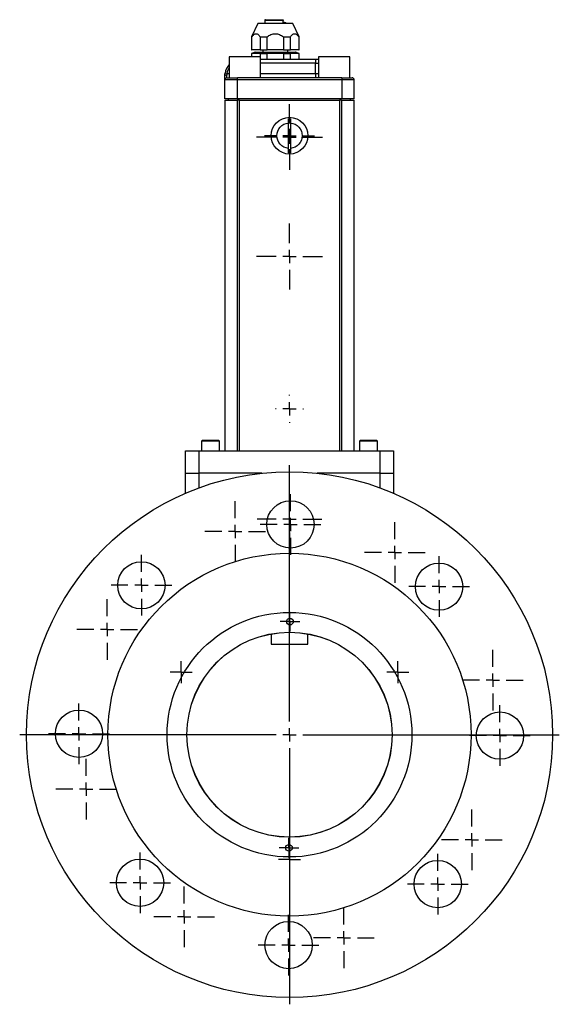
# Model space of a CAD drawing. Header units: inches. Extents: x 2.6 to 57.5, y 0.2 to 40.2.
# Tile 5 of 9: x 31.4 to 39.5, y 13.2 to 27.9. Entities that reach past the tile are written whole.
import ezdxf

# ---------------------------------------------------------------- set-up
doc = ezdxf.new("R2010")
doc.units = ezdxf.units.IN
doc.header["$LTSCALE"] = 4
doc.header["$MEASUREMENT"] = 0
doc.layers.add('SLD-0', color=179, linetype='Continuous')

# ---------------------------------------------------------------- blocks, each defined once
blk = doc.blocks.new('SW_CENTERMARKSYMBOL_4')
at = {"layer": 'SLD-0', "color": 0}
for p, q in [((0, 0.2), (0, 0.495)), ((-0.2, 0), (-0.495, 0)), ((0, 0), (-0.1, 0)), ((0, 0), (0, 0.1)), ((0, 0), (0, -0.1)), ((0, 0), (0.1, 0)), ((0.2, 0), (0.495, 0)), ((0, -0.2), (0, -0.495))]:
    blk.add_line(p, q, dxfattribs=at)
blk = doc.blocks.new('SW_CENTERMARKSYMBOL_5')
at = {"layer": 'SLD-0', "color": 0}
for p, q in [((0, 0.2), (0, 0.486)), ((-0.2, 0), (-0.486, 0)), ((0, 0), (-0.1, 0)), ((0, 0), (0, 0.1)), ((0, 0), (0, -0.1)), ((0, 0), (0.1, 0)), ((0.2, 0), (0.486, 0)), ((0, -0.2), (0, -0.486))]:
    blk.add_line(p, q, dxfattribs=at)
blk = doc.blocks.new('SW_CENTERMARKSYMBOL_6')
at = {"layer": 'SLD-0', "color": 0}
for p, q in [((0, 0.2), (0, 4.037)), ((-0.2, 0), (-4.037, 0)), ((0, 0), (-0.1, 0)), ((0, 0), (0, 0.1)), ((0, 0), (0, -0.1)), ((0, 0), (0.1, 0)), ((0.2, 0), (4.037, 0)), ((0, -0.2), (0, -4.037))]:
    blk.add_line(p, q, dxfattribs=at)
blk = doc.blocks.new('SW_CENTERMARKSYMBOL_7')
at = {"layer": 'SLD-0', "color": 0}
for p, q in [((0, 0.2), (0, 0.454)), ((-0.2, 0), (-0.454, 0)), ((0, 0), (-0.1, 0)), ((0, 0), (0, 0.1)), ((0, 0), (0, -0.1)), ((0, 0), (0.1, 0)), ((0.2, 0), (0.454, 0)), ((0, -0.2), (0, -0.454))]:
    blk.add_line(p, q, dxfattribs=at)
blk = doc.blocks.new('SW_CENTERMARKSYMBOL_8')
at = {"layer": 'SLD-0', "color": 0}
for p, q in [((0, 0.2), (0, 0.454)), ((-0.2, 0), (-0.454, 0)), ((0, 0), (-0.1, 0)), ((0, 0), (0, 0.1)), ((0, 0), (0, -0.1)), ((0, 0), (0.1, 0)), ((0.2, 0), (0.454, 0)), ((0, -0.2), (0, -0.454))]:
    blk.add_line(p, q, dxfattribs=at)
blk = doc.blocks.new('SW_CENTERMARKSYMBOL_9')
at = {"layer": 'SLD-0', "color": 0}
for p, q in [((0, 0.2), (0, 0.454)), ((-0.2, 0), (-0.454, 0)), ((0, 0), (-0.1, 0)), ((0, 0), (0, 0.1)), ((0, 0), (0, -0.1)), ((0, 0), (0.1, 0)), ((0.2, 0), (0.454, 0)), ((0, -0.2), (0, -0.454))]:
    blk.add_line(p, q, dxfattribs=at)
blk = doc.blocks.new('SW_CENTERMARKSYMBOL_10')
at = {"layer": 'SLD-0', "color": 0}
for p, q in [((0, 0.2), (0, 0.454)), ((-0.2, 0), (-0.454, 0)), ((0, 0), (-0.1, 0)), ((0, 0), (0, 0.1)), ((0, 0), (0, -0.1)), ((0, 0), (0.1, 0)), ((0.2, 0), (0.454, 0)), ((0, -0.2), (0, -0.454))]:
    blk.add_line(p, q, dxfattribs=at)
blk = doc.blocks.new('SW_CENTERMARKSYMBOL_11')
at = {"layer": 'SLD-0', "color": 0}
for p, q in [((0, 0.2), (0, 0.454)), ((-0.2, 0), (-0.454, 0)), ((0, 0), (-0.1, 0)), ((0, 0), (0, 0.1)), ((0, 0), (0, -0.1)), ((0, 0), (0.1, 0)), ((0.2, 0), (0.454, 0)), ((0, -0.2), (0, -0.454))]:
    blk.add_line(p, q, dxfattribs=at)
blk = doc.blocks.new('SW_CENTERMARKSYMBOL_12')
at = {"layer": 'SLD-0', "color": 0}
for p, q in [((0, 0.2), (0, 0.454)), ((-0.2, 0), (-0.454, 0)), ((0, 0), (-0.1, 0)), ((0, 0), (0, 0.1)), ((0, 0), (0, -0.1)), ((0, 0), (0.1, 0)), ((0.2, 0), (0.454, 0)), ((0, -0.2), (0, -0.454))]:
    blk.add_line(p, q, dxfattribs=at)
blk = doc.blocks.new('SW_CENTERMARKSYMBOL_13')
at = {"layer": 'SLD-0', "color": 0}
for p, q in [((0, 0.2), (0, 0.454)), ((-0.2, 0), (-0.454, 0)), ((0, 0), (-0.1, 0)), ((0, 0), (0, 0.1)), ((0, 0), (0, -0.1)), ((0, 0), (0.1, 0)), ((0.2, 0), (0.454, 0)), ((0, -0.2), (0, -0.454))]:
    blk.add_line(p, q, dxfattribs=at)
blk = doc.blocks.new('SW_CENTERMARKSYMBOL_14')
at = {"layer": 'SLD-0', "color": 0}
for p, q in [((0, 0.2), (0, 0.454)), ((-0.2, 0), (-0.454, 0)), ((0, 0), (-0.1, 0)), ((0, 0), (0, 0.1)), ((0, 0), (0, -0.1)), ((0, 0), (0.1, 0)), ((0.2, 0), (0.454, 0)), ((0, -0.2), (0, -0.454))]:
    blk.add_line(p, q, dxfattribs=at)
blk = doc.blocks.new('SW_CENTERMARKSYMBOL_15')
at = {"layer": 'SLD-0', "color": 0}
for p, q in [((0, 0.1), (0, 0.149)), ((-0.1, 0), (-0.149, 0)), ((0, 0), (-0.1, 0)), ((0, 0), (0, 0.1)), ((0, 0), (0, -0.1)), ((0, 0), (0.1, 0)), ((0.1, 0), (0.149, 0)), ((0, -0.1), (0, -0.149))]:
    blk.add_line(p, q, dxfattribs=at)
blk = doc.blocks.new('SW_CENTERMARKSYMBOL_16')
at = {"layer": 'SLD-0', "color": 0}
for p, q in [((0, 0.1), (0, 0.149)), ((-0.1, 0), (-0.149, 0)), ((0, 0), (-0.1, 0)), ((0, 0), (0, 0.1)), ((0, 0), (0, -0.1)), ((0, 0), (0.1, 0)), ((0.1, 0), (0.149, 0)), ((0, -0.1), (0, -0.149))]:
    blk.add_line(p, q, dxfattribs=at)
blk = doc.blocks.new('SW_CENTERMARKSYMBOL_17')
at = {"layer": 'SLD-0', "color": 0}
for p, q in [((0, 0.2), (0, 0.454)), ((-0.2, 0), (-0.454, 0)), ((0, 0), (-0.1, 0)), ((0, 0), (0, 0.1)), ((0, 0), (0, -0.1)), ((0, 0), (0.1, 0)), ((0.2, 0), (0.454, 0)), ((0, -0.2), (0, -0.454))]:
    blk.add_line(p, q, dxfattribs=at)
blk = doc.blocks.new('SW_CENTERMARKSYMBOL_18')
at = {"layer": 'SLD-0', "color": 0}
for p, q in [((0, 0.2), (0, 0.454)), ((-0.2, 0), (-0.454, 0)), ((0, 0), (-0.1, 0)), ((0, 0), (0, 0.1)), ((0, 0), (0, -0.1)), ((0, 0), (0.1, 0)), ((0.2, 0), (0.454, 0)), ((0, -0.2), (0, -0.454))]:
    blk.add_line(p, q, dxfattribs=at)
blk = doc.blocks.new('SW_CENTERMARKSYMBOL_19')
at = {"layer": 'SLD-0', "color": 0}
for p, q in [((0, 0.2), (0, 0.454)), ((-0.2, 0), (-0.454, 0)), ((0, 0), (-0.1, 0)), ((0, 0), (0, 0.1)), ((0, 0), (0, -0.1)), ((0, 0), (0.1, 0)), ((0.2, 0), (0.454, 0)), ((0, -0.2), (0, -0.454))]:
    blk.add_line(p, q, dxfattribs=at)
blk = doc.blocks.new('SW_CENTERMARKSYMBOL_20')
at = {"layer": 'SLD-0', "color": 0}
for p, q in [((0, 0.2), (0, 0.454)), ((-0.2, 0), (-0.454, 0)), ((0, 0), (-0.1, 0)), ((0, 0), (0, 0.1)), ((0, 0), (0, -0.1)), ((0, 0), (0.1, 0)), ((0.2, 0), (0.454, 0)), ((0, -0.2), (0, -0.454))]:
    blk.add_line(p, q, dxfattribs=at)
blk = doc.blocks.new('SW_CENTERMARKSYMBOL_21')
at = {"layer": 'SLD-0', "color": 0}
for p, q in [((0, 0.2), (0, 0.454)), ((-0.2, 0), (-0.454, 0)), ((0, 0), (-0.1, 0)), ((0, 0), (0, 0.1)), ((0, 0), (0, -0.1)), ((0, 0), (0.1, 0)), ((0.2, 0), (0.454, 0)), ((0, -0.2), (0, -0.454))]:
    blk.add_line(p, q, dxfattribs=at)
blk = doc.blocks.new('SW_CENTERMARKSYMBOL_22')
at = {"layer": 'SLD-0', "color": 0}
for p, q in [((0, 0.2), (0, 0.454)), ((-0.2, 0), (-0.454, 0)), ((0, 0), (-0.1, 0)), ((0, 0), (0, 0.1)), ((0, 0), (0, -0.1)), ((0, 0), (0.1, 0)), ((0.2, 0), (0.454, 0)), ((0, -0.2), (0, -0.454))]:
    blk.add_line(p, q, dxfattribs=at)
blk = doc.blocks.new('SW_CENTERMARKSYMBOL_23')
at = {"layer": 'SLD-0', "color": 0}
for p, q in [((0, 0.2), (0, 0.454)), ((-0.2, 0), (-0.454, 0)), ((0, 0), (-0.1, 0)), ((0, 0), (0, 0.1)), ((0, 0), (0, -0.1)), ((0, 0), (0.1, 0)), ((0.2, 0), (0.454, 0)), ((0, -0.2), (0, -0.454))]:
    blk.add_line(p, q, dxfattribs=at)
blk = doc.blocks.new('SW_CENTERMARKSYMBOL_24')
at = {"layer": 'SLD-0', "color": 0}
for p, q in [((0, 0.2), (0, 0.454)), ((-0.2, 0), (-0.454, 0)), ((0, 0), (-0.1, 0)), ((0, 0), (0, 0.1)), ((0, 0), (0, -0.1)), ((0, 0), (0.1, 0)), ((0.2, 0), (0.454, 0)), ((0, -0.2), (0, -0.454))]:
    blk.add_line(p, q, dxfattribs=at)
blk = doc.blocks.new('SW_CENTERMARKSYMBOL_25')
at = {"layer": 'SLD-0', "color": 0}
for p, q in [((0, 0.1), (0, 0.165)), ((-0.1, 0), (-0.165, 0)), ((0, 0), (-0.1, 0)), ((0, 0), (0, 0.1)), ((0, 0), (0, -0.1)), ((0, 0), (0.1, 0)), ((0.1, 0), (0.165, 0)), ((0, -0.1), (0, -0.165))]:
    blk.add_line(p, q, dxfattribs=at)
blk = doc.blocks.new('SW_CENTERMARKSYMBOL_26')
at = {"layer": 'SLD-0', "color": 0}
for p, q in [((0, 0.1), (0, 0.165)), ((-0.1, 0), (-0.165, 0)), ((0, 0), (-0.1, 0)), ((0, 0), (0, 0.1)), ((0, 0), (0, -0.1)), ((0, 0), (0.1, 0)), ((0.1, 0), (0.165, 0)), ((0, -0.1), (0, -0.165))]:
    blk.add_line(p, q, dxfattribs=at)
blk = doc.blocks.new('SW_CENTERMARKSYMBOL_27')
at = {"layer": 'SLD-0', "color": 0}
for p, q in [((0, 0.1), (0, 0.165)), ((-0.1, 0), (-0.165, 0)), ((0, 0), (-0.1, 0)), ((0, 0), (0, 0.1)), ((0, 0), (0, -0.1)), ((0, 0), (0.1, 0)), ((0.1, 0), (0.165, 0)), ((0, -0.1), (0, -0.165))]:
    blk.add_line(p, q, dxfattribs=at)
blk = doc.blocks.new('SW_CENTERMARKSYMBOL_28')
at = {"layer": 'SLD-0', "color": 0}
for p, q in [((0, 0.2), (0, 0.492)), ((-0.2, 0), (-0.492, 0)), ((0, 0), (-0.1, 0)), ((0, 0), (0, 0.1)), ((0, 0), (0, -0.1)), ((0, 0), (0.1, 0)), ((0.2, 0), (0.492, 0)), ((0, -0.2), (0, -0.492))]:
    blk.add_line(p, q, dxfattribs=at)
blk = doc.blocks.new('SW_CENTERMARKSYMBOL_29')
at = {"layer": 'SLD-0', "color": 0}
for p, q in [((0, 0.2), (0, 0.375)), ((-0.2, 0), (-0.375, 0)), ((0, 0), (-0.1, 0)), ((0, 0), (0, 0.1)), ((0, 0), (0, -0.1)), ((0, 0), (0.1, 0)), ((0.2, 0), (0.375, 0)), ((0, -0.2), (0, -0.375))]:
    blk.add_line(p, q, dxfattribs=at)
blk = doc.blocks.new('SW_CENTERMARKSYMBOL_30')
at = {"layer": 'SLD-0', "color": 0}
for p, q in [((0, 0.2), (0, 0.2105)), ((-0.2, 0), (-0.2105, 0)), ((0, 0), (-0.1, 0)), ((0, 0), (0, 0.1)), ((0, 0), (0, -0.1)), ((0, 0), (0.1, 0)), ((0.2, 0), (0.2105, 0)), ((0, -0.2), (0, -0.2105))]:
    blk.add_line(p, q, dxfattribs=at)

msp = doc.modelspace()

# ---------------------------------------------------------------- linework, layer by layer
at = {"color": 7, "linetype": 'Continuous', "lineweight": 25}
for p, q in [((35.085, 27.897), (35.085, 27.848)), ((35.361, 27.848), (35.361, 27.897)), ((35.382, 27.867), (35.361, 27.867)), ((35.382, 27.867), (35.4, 27.867)), ((35.4, 27.848), (35.4, 27.867)), ((34.98, 27.848), (34.888, 27.651)), ((35.242, 27.848), (34.98, 27.848)), ((35.505, 27.848), (35.242, 27.848)), ((35.597, 27.651), (35.505, 27.848)), ((34.888, 27.651), (34.888, 27.454)), ((34.888, 27.651), (34.893, 27.651)), ((34.893, 27.454), (34.893, 27.651)), ((35.015, 27.651), (35.121, 27.651)), ((35.015, 27.651), (35.015, 27.454)), ((35.121, 27.454), (35.121, 27.651)), ((35.364, 27.651), (35.47, 27.651)), ((35.364, 27.651), (35.364, 27.454)), ((35.47, 27.454), (35.47, 27.651)), ((35.592, 27.651), (35.597, 27.651)), ((35.592, 27.651), (35.592, 27.454)), ((35.597, 27.454), (35.597, 27.651)), ((34.888, 27.454), (34.893, 27.454)), ((35.015, 27.454), (34.893, 27.454)), ((35.015, 27.454), (35.121, 27.454)), ((35.055, 27.454), (35.055, 27.419)), ((35.364, 27.454), (35.121, 27.454)), ((35.364, 27.454), (35.47, 27.454)), ((35.429, 27.419), (35.429, 27.454)), ((35.592, 27.454), (35.47, 27.454)), ((35.592, 27.454), (35.597, 27.454)), ((34.553, 27.349), (34.553, 27.037)), ((34.564, 27.349), (34.553, 27.349)), ((35.022, 27.349), (34.564, 27.349)), ((34.94, 27.418), (34.888, 27.4)), ((34.888, 27.4), (34.888, 27.349)), ((34.888, 27.4), (34.893, 27.4)), ((34.893, 27.349), (34.893, 27.4)), ((35.015, 27.4), (35.121, 27.4)), ((35.015, 27.4), (35.015, 27.349)), ((35.022, 27.037), (35.022, 27.349)), ((35.022, 27.317), (35.845, 27.317)), ((35.121, 27.317), (35.121, 27.4)), ((35.364, 27.4), (35.47, 27.4)), ((35.364, 27.4), (35.364, 27.317)), ((35.47, 27.317), (35.47, 27.4)), ((35.597, 27.4), (35.545, 27.418)), ((35.592, 27.4), (35.597, 27.4)), ((35.592, 27.4), (35.592, 27.317)), ((35.597, 27.317), (35.597, 27.4)), ((35.845, 27.317), (35.845, 27.254)), ((35.845, 27.317), (35.889, 27.317)), ((35.889, 27.349), (35.889, 27.037)), ((35.891, 27.349), (35.889, 27.349)), ((36.358, 27.349), (35.891, 27.349)), ((36.358, 27.037), (36.358, 27.349)), ((35.845, 27.099), (35.845, 27.254)), ((34.675, 27.006), (34.487, 27.006)), ((34.487, 26.724), (34.487, 27.006)), ((34.521, 27.099), (34.49, 27.104)), ((34.519, 27.037), (34.519, 27.078)), ((34.675, 27.006), (34.675, 27.037)), ((36.236, 27.037), (34.675, 27.037)), ((36.236, 27.006), (34.675, 27.006)), ((34.675, 26.724), (34.675, 27.006)), ((35.845, 27.099), (35.845, 27.037)), ((36.236, 27.037), (36.236, 27.006)), ((36.423, 27.006), (36.236, 27.006)), ((36.236, 27.006), (36.236, 26.724)), ((36.423, 26.724), (36.423, 27.006)), ((34.675, 26.724), (34.487, 26.724)), ((34.487, 26.7), (34.487, 21.45)), ((34.487, 26.7), (34.675, 26.7)), ((34.543, 26.7), (34.543, 26.724)), ((36.236, 26.724), (34.675, 26.724)), ((34.675, 21.45), (34.675, 26.7)), ((34.708, 26.7), (34.675, 26.7)), ((34.708, 21.45), (34.708, 26.7)), ((34.708, 26.7), (36.203, 26.7)), ((36.203, 26.7), (36.203, 21.45)), ((36.235, 26.7), (36.203, 26.7)), ((36.235, 26.7), (36.235, 21.45)), ((36.235, 26.7), (36.423, 26.7)), ((36.423, 26.724), (36.236, 26.724)), ((36.367, 26.7), (36.367, 26.724)), ((36.423, 21.45), (36.423, 26.7)), ((35.44, 25.98), (35.44, 26.359)), ((35.47, 26.359), (35.47, 25.98)), ((34.153, 21.607), (34.139, 21.593)), ((34.139, 21.593), (34.139, 21.45)), ((34.409, 21.593), (34.139, 21.593)), ((34.395, 21.607), (34.153, 21.607)), ((34.409, 21.593), (34.395, 21.607)), ((34.409, 21.45), (34.409, 21.593)), ((36.515, 21.607), (36.501, 21.593)), ((36.501, 21.593), (36.501, 21.45)), ((36.771, 21.593), (36.501, 21.593)), ((36.757, 21.607), (36.515, 21.607)), ((36.771, 21.593), (36.757, 21.607)), ((36.771, 21.45), (36.771, 21.593)), ((33.9, 21.115), (33.9, 21.45)), ((33.9, 21.45), (34.097, 21.45)), ((34.097, 21.45), (34.097, 21.115)), ((34.097, 21.45), (36.813, 21.45)), ((36.813, 21.115), (36.813, 21.45)), ((36.813, 21.45), (37.01, 21.45)), ((37.01, 21.45), (37.01, 21.115)), ((33.9, 20.817), (33.9, 21.115)), ((33.9, 21.115), (34.097, 21.115)), ((35.042, 21.115), (34.097, 21.115)), ((34.097, 21.115), (34.097, 20.895)), ((36.813, 21.115), (35.867, 21.115)), ((36.813, 20.895), (36.813, 21.115)), ((36.813, 21.115), (37.01, 21.115)), ((37.01, 21.115), (37.01, 20.817)), ((35.181, 18.709), (35.181, 18.556)), ((35.728, 18.556), (35.728, 18.709)), ((35.181, 18.556), (35.728, 18.556))]:
    msp.add_line(p, q, dxfattribs=at)
at = {"color": 8, "linetype": 'Continuous', "lineweight": 25}
for p, q in [((35.361, 27.897), (35.085, 27.897)), ((35.382, 27.848), (35.382, 27.867)), ((34.94, 27.418), (35.545, 27.418)), ((35.845, 27.254), (35.022, 27.254)), ((35.845, 27.254), (35.889, 27.254)), ((34.521, 27.099), (34.553, 27.099)), ((35.022, 27.099), (35.845, 27.099)), ((35.845, 27.099), (35.889, 27.099)), ((34.683, 26.7), (34.683, 26.724)), ((36.227, 26.7), (36.227, 26.724))]:
    msp.add_line(p, q, dxfattribs=at)
at = {"color": 7, "linetype": 'Continuous', "lineweight": 25, "flags": 128}
msp.add_lwpolyline([(34.519, 27.078), (34.513, 27.077), (34.507, 27.077), (34.501, 27.076), (34.497, 27.075), (34.493, 27.073), (34.49, 27.071), (34.488, 27.069), (34.487, 27.067)], dxfattribs=at)
at = {"color": 7, "linetype": 'Continuous', "lineweight": 25}
for centre, radius in [((35.455, 26.17), 0.275), ((35.455, 17.2), 3.937), ((35.469, 20.349), 0.354), ((35.455, 17.2), 2.717), ((33.238, 19.437), 0.354), ((37.692, 19.417), 0.354), ((35.455, 17.2), 1.831), ((35.462, 18.893), 0.0492), ((35.455, 17.2), 1.535), ((35.455, 17.2), 1.534), ((32.305, 17.214), 0.354), ((38.604, 17.186), 0.354), ((35.447, 15.507), 0.0492), ((33.218, 14.983), 0.354), ((37.672, 14.963), 0.354), ((35.441, 14.05), 0.354)]:
    msp.add_circle(centre, radius, dxfattribs=at)
for centre, radius, start, end in [((35.095, 27.897), 0.00984, 90, 180), ((34.943, 27.409), 0.00984, 90, 110.1463), ((35.542, 27.409), 0.00984, 69.8537, 90), ((34.737, 27.067), 0.25, 137.5189, 171.4559), ((34.519, 27.006), 0.0312, 90, 180), ((36.392, 27.006), 0.0313, 0, 90), ((35.455, 26.17), 0.255, 86.6252, 93.3748), ((35.455, 26.17), 0.255, 266.6252, 273.3748)]:
    msp.add_arc(centre, radius, start, end, dxfattribs=at)
for points, knots in [([(35.095, 27.907), (35.095, 27.907), (35.104, 27.907), (35.137, 27.907), (35.161, 27.907), (35.216, 27.907), (35.246, 27.907), (35.304, 27.907), (35.331, 27.907), (35.351, 27.907)], [0, 0, 0, 0, 0.25, 0.25, 0.5, 0.5, 0.75, 0.75, 1, 1, 1, 1]), ([(35.351, 27.907), (35.351, 27.907), (35.353, 27.907), (35.354, 27.906), (35.356, 27.906), (35.357, 27.905), (35.358, 27.903), (35.36, 27.901), (35.36, 27.898), (35.361, 27.897)], [0, 0, 0, 0, 0.124478, 0.236867, 0.337187, 0.425469, 0.501763, 0.759663, 1, 1, 1, 1]), ([(34.893, 27.651), (34.902, 27.664), (34.912, 27.676), (34.927, 27.688), (34.933, 27.692), (34.943, 27.696), (34.949, 27.697), (34.96, 27.697), (34.966, 27.696), (34.976, 27.691), (34.982, 27.688), (34.997, 27.675), (35.006, 27.664), (35.015, 27.651)], [0, 0, 0, 0, 0.25, 0.25, 0.375, 0.375, 0.5, 0.5, 0.625, 0.625, 0.75, 0.75, 1, 1, 1, 1]), ([(35.121, 27.651), (35.138, 27.664), (35.157, 27.676), (35.188, 27.688), (35.199, 27.692), (35.22, 27.696), (35.232, 27.697), (35.254, 27.697), (35.265, 27.696), (35.286, 27.691), (35.297, 27.688), (35.328, 27.675), (35.347, 27.664), (35.364, 27.651)], [0, 0, 0, 0, 0.25, 0.25, 0.375, 0.375, 0.5, 0.5, 0.625, 0.625, 0.75, 0.75, 1, 1, 1, 1]), ([(35.47, 27.651), (35.479, 27.664), (35.488, 27.676), (35.503, 27.688), (35.509, 27.692), (35.52, 27.696), (35.525, 27.697), (35.536, 27.697), (35.542, 27.696), (35.553, 27.691), (35.558, 27.688), (35.573, 27.675), (35.583, 27.664), (35.592, 27.651)], [0, 0, 0, 0, 0.25, 0.25, 0.375, 0.375, 0.5, 0.5, 0.625, 0.625, 0.75, 0.75, 1, 1, 1, 1]), ([(34.943, 27.419), (34.943, 27.419), (34.943, 27.419), (34.944, 27.419), (34.945, 27.419), (34.946, 27.419), (34.949, 27.419), (34.954, 27.419), (34.964, 27.419), (34.976, 27.419), (34.997, 27.419), (35.029, 27.419), (35.077, 27.419), (35.131, 27.419), (35.187, 27.419), (35.242, 27.419), (35.298, 27.419), (35.354, 27.419), (35.408, 27.419), (35.456, 27.419), (35.488, 27.419), (35.509, 27.419), (35.521, 27.419), (35.531, 27.419), (35.536, 27.419), (35.54, 27.419), (35.542, 27.419), (35.542, 27.419), (35.542, 27.419)], [0, 0, 0, 0, 0.011674, 0.023326, 0.034972, 0.046628, 0.058309, 0.089194, 0.120102, 0.152274, 0.184469, 0.250118, 0.315768, 0.380053, 0.441772, 0.500003, 0.558234, 0.619953, 0.684238, 0.749887, 0.815537, 0.847709, 0.879904, 0.910789, 0.941696, 0.961133, 0.980543, 1, 1, 1, 1]), ([(34.487, 27.067), (34.487, 27.069), (34.488, 27.073), (34.488, 27.079), (34.488, 27.085), (34.489, 27.091), (34.489, 27.098), (34.49, 27.102), (34.49, 27.104)], [0, 0, 0, 0, 0.1659192, 0.3315248, 0.4972784, 0.6636401, 0.8310651, 1, 1, 1, 1]), ([(34.487, 27.006), (34.487, 27.006), (34.487, 27.006), (34.487, 27.006), (34.487, 27.007), (34.487, 27.008), (34.487, 27.01), (34.487, 27.015), (34.487, 27.022), (34.487, 27.031), (34.487, 27.041), (34.487, 27.05), (34.487, 27.058), (34.487, 27.064), (34.487, 27.067)], [0, 0, 0, 0, 0.048984, 0.097724, 0.14639, 0.195159, 0.244202, 0.372023, 0.500031, 0.627852, 0.755859, 0.837333, 0.918445, 1, 1, 1, 1]), ([(35.44, 26.359), (35.44, 26.365), (35.44, 26.372), (35.44, 26.384), (35.44, 26.389), (35.44, 26.406), (35.44, 26.416), (35.44, 26.424)], [0, 0, 0, 0, 0.25, 0.25, 0.5, 0.5, 1, 1, 1, 1]), ([(35.47, 26.424), (35.47, 26.42), (35.47, 26.416), (35.47, 26.406), (35.47, 26.401), (35.47, 26.384), (35.47, 26.372), (35.47, 26.359)], [0, 0, 0, 0, 0.25, 0.25, 0.5, 0.5, 1, 1, 1, 1]), ([(35.44, 25.98), (35.393, 25.984), (35.348, 26.006), (35.283, 26.076), (35.265, 26.122), (35.265, 26.218), (35.283, 26.264), (35.348, 26.334), (35.393, 26.355), (35.44, 26.359)], [0, 0, 0, 0, 0.25, 0.25, 0.5, 0.5, 0.75, 0.75, 1, 1, 1, 1]), ([(35.47, 26.359), (35.518, 26.355), (35.563, 26.334), (35.627, 26.264), (35.645, 26.218), (35.645, 26.122), (35.627, 26.076), (35.563, 26.006), (35.518, 25.984), (35.47, 25.98)], [0, 0, 0, 0, 0.25, 0.25, 0.5, 0.5, 0.75, 0.75, 1, 1, 1, 1]), ([(35.44, 25.915), (35.44, 25.92), (35.44, 25.924), (35.44, 25.934), (35.44, 25.939), (35.44, 25.956), (35.44, 25.968), (35.44, 25.98)], [0, 0, 0, 0, 0.25, 0.25, 0.5, 0.5, 1, 1, 1, 1]), ([(35.47, 25.98), (35.47, 25.974), (35.47, 25.968), (35.47, 25.956), (35.47, 25.95), (35.47, 25.934), (35.47, 25.924), (35.47, 25.915)], [0, 0, 0, 0, 0.25, 0.25, 0.5, 0.5, 1, 1, 1, 1])]:
    msp.add_open_spline(points, degree=3, knots=knots, dxfattribs=at)
for points in [[(34.893, 27.4), (34.914, 27.405), (34.954, 27.41), (34.995, 27.405), (35.015, 27.4)], [(35.121, 27.4), (35.161, 27.405), (35.242, 27.41), (35.324, 27.405), (35.364, 27.4)], [(35.47, 27.4), (35.49, 27.405), (35.531, 27.41), (35.571, 27.405), (35.592, 27.4)], [(34.521, 27.099), (34.519, 27.092), (34.519, 27.085), (34.519, 27.078)], [(34.519, 27.037), (34.519, 27.037), (34.589, 27.037), (34.675, 27.037)], [(36.236, 27.037), (36.322, 27.037), (36.392, 27.037), (36.392, 27.037)]]:
    msp.add_open_spline(points, degree=3, dxfattribs=at)
at = {"color": 8, "linetype": 'Continuous', "lineweight": 25}
msp.add_open_spline([(34.521, 27.099), (34.524, 27.115), (34.53, 27.145), (34.546, 27.171), (34.553, 27.184)], degree=3, knots=[0, 0, 0, 0, 0.523932, 1, 1, 1, 1], dxfattribs=at)

# ---------------------------------------------------------------- block references
at = {"layer": 'SLD-0', "color": 7}
for name, p in [('SW_CENTERMARKSYMBOL_28', (35.455, 26.15)), ('SW_CENTERMARKSYMBOL_29', (35.455, 26.17)), ('SW_CENTERMARKSYMBOL_4', (35.455, 24.362)), ('SW_CENTERMARKSYMBOL_30', (35.455, 22.08)), ('SW_CENTERMARKSYMBOL_6', (35.455, 17.2)), ('SW_CENTERMARKSYMBOL_5', (35.455, 20.426)), ('SW_CENTERMARKSYMBOL_7', (35.469, 20.349)), ('SW_CENTERMARKSYMBOL_20', (34.64, 20.242)), ('SW_CENTERMARKSYMBOL_19', (37.03, 19.928)), ('SW_CENTERMARKSYMBOL_14', (33.238, 19.437)), ('SW_CENTERMARKSYMBOL_8', (37.692, 19.417)), ('SW_CENTERMARKSYMBOL_21', (32.727, 18.775)), ('SW_CENTERMARKSYMBOL_16', (35.462, 18.893)), ('SW_CENTERMARKSYMBOL_18', (38.497, 18.015)), ('SW_CENTERMARKSYMBOL_25', (33.835, 18.135)), ('SW_CENTERMARKSYMBOL_26', (37.074, 18.135)), ('SW_CENTERMARKSYMBOL_13', (32.305, 17.214)), ('SW_CENTERMARKSYMBOL_9', (38.604, 17.186)), ('SW_CENTERMARKSYMBOL_22', (32.413, 16.385)), ('SW_CENTERMARKSYMBOL_17', (38.182, 15.625)), ('SW_CENTERMARKSYMBOL_15', (35.447, 15.507)), ('SW_CENTERMARKSYMBOL_27', (35.455, 15.33)), ('SW_CENTERMARKSYMBOL_12', (33.218, 14.983)), ('SW_CENTERMARKSYMBOL_10', (37.672, 14.963)), ('SW_CENTERMARKSYMBOL_23', (33.88, 14.472)), ('SW_CENTERMARKSYMBOL_24', (36.27, 14.158)), ('SW_CENTERMARKSYMBOL_11', (35.441, 14.05))]:
    msp.add_blockref(name, p, dxfattribs=at)

doc.saveas('drawing.dxf')
